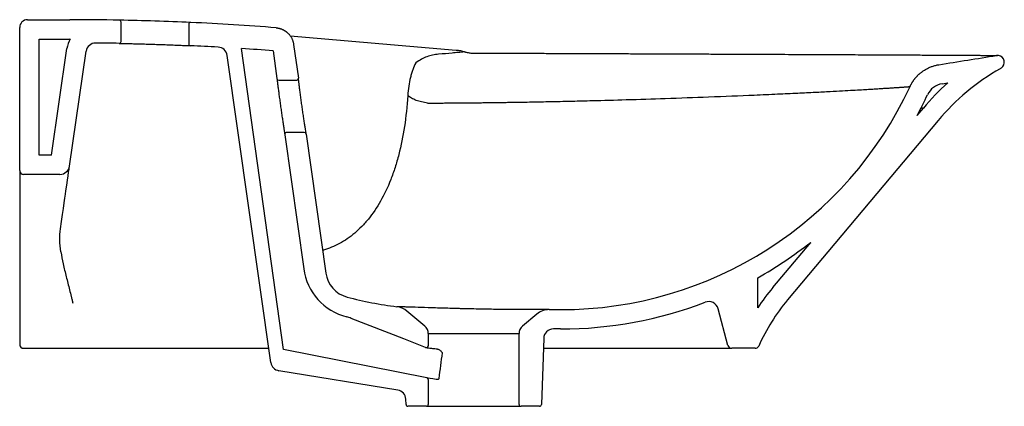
# Model space of a CAD drawing. Header units: millimetres. Extents: x 4518.538 to 4519.048, y 2439.014 to 2439.214.
import ezdxf

# ---------------------------------------------------------------- set-up
doc = ezdxf.new("R2010")
doc.units = ezdxf.units.MM
doc.layers.add('SANINDUSA', color=3, linetype='Continuous')

msp = doc.modelspace()

# ---------------------------------------------------------------- linework, layer by layer
at = {"layer": 'SANINDUSA'}
for p, q in [((4518.538444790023, 2439.135589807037), (4518.538444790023, 2439.20958980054)), ((4518.542444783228, 2439.213589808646), (4518.564373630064, 2439.213589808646)), ((4518.590944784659, 2439.202347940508), (4518.590944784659, 2439.212349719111)), ((4518.625944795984, 2439.211151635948), (4518.625944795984, 2439.201140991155)), ((4518.678529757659, 2439.205187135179), (4518.764453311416, 2439.197869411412)), ((4518.548444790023, 2439.203589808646), (4518.564373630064, 2439.203589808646)), ((4518.548444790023, 2439.143589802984), (4518.548444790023, 2439.203589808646)), ((4518.680238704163, 2439.200825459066), (4518.682689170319, 2439.183389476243)), ((4518.554959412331, 2439.143589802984), (4518.562918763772, 2439.198668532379)), ((4518.564237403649, 2439.13787469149), (4518.572815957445, 2439.197238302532)), ((4518.668456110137, 2439.036243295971), (4518.645807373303, 2439.195120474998)), ((4518.674974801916, 2439.042997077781), (4518.653286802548, 2439.198660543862)), ((4518.669600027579, 2439.197485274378), (4518.671620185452, 2439.183111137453)), ((4518.764453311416, 2439.197869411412), (4518.764499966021, 2439.197863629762)), ((4518.768387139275, 2439.197104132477), (4518.768639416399, 2439.196948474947)), ((4518.67261044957, 2439.182250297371), (4518.68169889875, 2439.182250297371)), ((4519.015853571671, 2439.180454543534), (4519.018815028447, 2439.180928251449)), ((4519.003022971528, 2439.16409969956), (4519.006210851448, 2439.167898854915)), ((4519.006210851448, 2439.167898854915), (4519.005008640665, 2439.167898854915)), ((4519.013871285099, 2439.161470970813), (4518.935934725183, 2439.068589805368)), ((4518.675695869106, 2439.154111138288), (4518.685448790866, 2439.084715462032)), ((4518.685774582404, 2439.155250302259), (4518.676686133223, 2439.155250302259)), ((4518.686764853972, 2439.154389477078), (4518.696865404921, 2439.082520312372)), ((4518.554959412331, 2439.143589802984), (4518.548444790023, 2439.143589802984)), ((4518.538444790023, 2439.135589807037), (4518.538444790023, 2439.122875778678)), ((4518.559288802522, 2439.133589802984), (4518.540444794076, 2439.133589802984)), ((4518.538444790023, 2439.122875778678), (4518.538444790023, 2439.072959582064)), ((4518.928274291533, 2439.075017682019), (4518.947884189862, 2439.098387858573)), ((4518.69562472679, 2439.094347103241), (4518.695210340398, 2439.094296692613)), ((4518.920444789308, 2439.064502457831), (4518.920444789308, 2439.080111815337)), ((4518.748158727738, 2439.055088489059), (4518.738886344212, 2439.062868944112)), ((4518.812502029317, 2439.063589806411), (4518.801793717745, 2439.063589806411)), ((4518.812502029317, 2439.063589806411), (4518.818444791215, 2439.063589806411)), ((4518.90504759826, 2439.045072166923), (4518.899958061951, 2439.064066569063)), ((4518.707699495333, 2439.059832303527), (4518.707727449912, 2439.059834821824)), ((4518.737228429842, 2439.048430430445), (4518.710019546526, 2439.059083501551)), ((4518.806074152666, 2439.061250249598), (4518.798730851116, 2439.055088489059)), ((4518.749944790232, 2439.051258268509), (4518.749944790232, 2439.04491704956)), ((4518.749944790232, 2439.051258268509), (4518.796944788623, 2439.051258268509)), ((4518.796944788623, 2439.014589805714), (4518.796944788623, 2439.051258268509)), ((4518.818444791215, 2439.053589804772), (4518.814670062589, 2439.053589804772)), ((4518.748580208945, 2439.04398587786), (4518.737228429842, 2439.048430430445)), ((4518.80967311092, 2439.048764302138), (4518.808478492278, 2439.014554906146)), ((4518.550252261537, 2439.043589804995), (4518.667408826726, 2439.043589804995)), ((4518.749138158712, 2439.02838035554), (4518.674974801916, 2439.042997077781)), ((4518.809492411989, 2439.043589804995), (4518.906979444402, 2439.043589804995)), ((4518.919144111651, 2439.043589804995), (4518.906979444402, 2439.043589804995)), ((4518.734124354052, 2439.021993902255), (4518.672602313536, 2439.032013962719)), ((4518.749944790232, 2439.02739922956), (4518.749944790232, 2439.014589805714)), ((4518.738411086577, 2439.014554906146), (4518.738317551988, 2439.017233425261)), ((4518.748944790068, 2439.013589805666), (4518.739410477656, 2439.013589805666)), ((4518.748944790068, 2439.013589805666), (4518.797944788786, 2439.013589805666)), ((4518.807479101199, 2439.013589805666), (4518.797944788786, 2439.013589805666))]:
    msp.add_line(p, q, dxfattribs=at)
at = {"layer": 'SANINDUSA', "flags": 128}
for points in [[(4518.562386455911, 2439.125066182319), (4518.56281851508, 2439.128056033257), (4518.563193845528, 2439.130653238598), (4518.563512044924, 2439.132855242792), (4518.563772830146, 2439.134659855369), (4518.563975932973, 2439.136065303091), (4518.564121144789, 2439.137070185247), (4518.564208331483, 2439.137673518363), (4518.564237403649, 2439.13787469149)], [(4518.559544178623, 2439.105397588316), (4518.560103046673, 2439.109264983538), (4518.560614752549, 2439.112805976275), (4518.561076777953, 2439.116003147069), (4518.561486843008, 2439.118840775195), (4518.561842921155, 2439.121304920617), (4518.562143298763, 2439.123383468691), (4518.562386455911, 2439.125066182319)], [(4518.753952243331, 2439.027431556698), (4518.752257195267, 2439.027765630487), (4518.750909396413, 2439.028031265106), (4518.749930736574, 2439.028224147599), (4518.749337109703, 2439.028341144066), (4518.749138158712, 2439.02838035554)]]:
    msp.add_lwpolyline(points, dxfattribs=at)
at = {"layer": 'SANINDUSA'}
for centre, radius, start, end in [((4518.542444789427, 2439.209589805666), 0.003999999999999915, 90, 180), ((4518.564373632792, 2437.850713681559), 1.362876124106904, 88.92412721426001, 90), ((4518.589944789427, 2439.212349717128), 0.0009999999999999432, 0, 88.92412721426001), ((4518.564373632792, 2437.850713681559), 1.362876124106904, 87.36662857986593, 88.92412721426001), ((4518.626944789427, 2439.211151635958), 0.001000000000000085, 87.36662857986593, 180), ((4518.564373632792, 2437.850713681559), 1.362876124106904, 85.50777631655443, 87.36662857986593), ((4518.577764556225, 2439.196523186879), 0.01500000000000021, 151.8938028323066, 171.7771861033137), ((4518.564373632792, 2437.850713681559), 1.352876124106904, 89.99323296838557, 90), ((4518.577764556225, 2439.196523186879), 0.005000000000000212, 89.42992076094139, 171.7771861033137), ((4518.564373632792, 2437.850713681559), 1.350876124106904, 88.91616789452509, 89.42992076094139), ((4518.589944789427, 2439.202347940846), 0.0009999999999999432, 268.9161678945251, 0), ((4518.626944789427, 2439.201140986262), 0.001000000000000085, 180, 267.3471352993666), ((4518.564373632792, 2437.850713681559), 1.350876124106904, 86.7422259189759, 87.34713529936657), ((4518.640857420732, 2439.194414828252), 0.005000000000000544, 8.11313580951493, 86.7422259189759), ((4518.564373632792, 2437.850713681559), 1.350876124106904, 85.53242366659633, 86.22612695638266), ((4519.044604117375, 2439.191606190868), 0.003500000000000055, 320.6136978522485, 98.97759713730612), ((4519.043444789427, 2439.192558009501), 0.004999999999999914, 299.6853185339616, 320.6136978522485), ((4519.104531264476, 2439.085398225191), 0.1183481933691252, 119.6853185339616, 140.0000000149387), ((4518.672610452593, 2439.18325030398), 0.001000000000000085, 188.0000000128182, 270), ((4518.681698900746, 2439.18325030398), 0.001000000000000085, 270, 8.000000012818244), ((4518.818444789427, 2439.262989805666), 0.1994000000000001, 270, 335.090803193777), ((4519.104531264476, 2439.085398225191), 0.1283481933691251, 131.9006779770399, 140.0000000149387), ((4519.017434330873, 2439.170580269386), 0.01000000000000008, 99.09526315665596, 155.090130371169), ((4518.818444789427, 2439.262989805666), 0.2094000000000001, 331.8192554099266, 335.090130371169), ((4518.6766861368, 2439.15425030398), 0.001000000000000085, 90, 188.0000000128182), ((4518.685774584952, 2439.15425030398), 0.001000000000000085, 8.000000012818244, 90), ((4518.559288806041, 2439.138589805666), 0.005, 270, 351.7771861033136), ((4518.540444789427, 2439.135589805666), 0.002000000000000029, 180, 270), ((4518.818444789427, 2439.262989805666), 0.2094000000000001, 299.1505453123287, 308.1807446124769), ((4518.715156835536, 2439.088890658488), 0.02999999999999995, 188.0000000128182, 255.6066127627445), ((4518.711719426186, 2439.08460791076), 0.01500000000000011, 188.0000000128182, 255.3217145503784), ((4519.014743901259, 2439.002461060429), 0.1128780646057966, 140.0000000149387, 146.6582291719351), ((4518.758444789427, 2439.262989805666), 0.1994, 255.3217145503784, 262.8712749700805), ((4518.818444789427, 2439.262989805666), 0.2094, 270, 290.9569398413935), ((4518.895128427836, 2439.062772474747), 0.005000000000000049, 14.99999999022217, 110.9569398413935), ((4519.014743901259, 2439.002461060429), 0.1028780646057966, 140.0000000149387, 155.7180316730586), ((4518.732458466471, 2439.055208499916), 0.01000000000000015, 49.99999999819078, 82.87127497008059), ((4518.812502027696, 2439.053589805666), 0.01, 90, 130.0000000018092), ((4518.744944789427, 2439.051258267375), 0.005000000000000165, 0, 49.99999999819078), ((4518.801944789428, 2439.051258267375), 0.005000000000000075, 130.0000000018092, 180), ((4518.814670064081, 2439.048589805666), 0.00500000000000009, 90, 177.9999999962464), ((4518.540444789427, 2439.045589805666), 0.002000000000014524, 180, 270), ((4518.748944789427, 2439.044917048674), 0.001000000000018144, 248.618207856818, 0), ((4518.906979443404, 2439.045589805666), 0.002000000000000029, 194.9999999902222, 270), ((4518.919144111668, 2439.045589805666), 0.002000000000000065, 270, 335.7180316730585), ((4518.673406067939, 2439.036948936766), 0.00499999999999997, 188.1131358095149, 260.7494930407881), ((4518.748944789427, 2439.027399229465), 0.000999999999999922, 0, 78.85057469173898), ((4518.733320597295, 2439.017058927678), 0.005000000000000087, 2.000000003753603, 80.7494930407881), ((4518.739410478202, 2439.014589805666), 0.0009999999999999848, 182.0000000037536, 270), ((4518.748944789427, 2439.014589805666), 0.000999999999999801, 270, 0), ((4518.797944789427, 2439.014589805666), 0.0009999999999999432, 180, 270), ((4518.807479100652, 2439.014589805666), 0.0009999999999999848, 270, 357.9999999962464)]:
    msp.add_arc(centre, radius, start, end, dxfattribs=at)
for points, knots in [([(4518.67111925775, 2439.209403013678), (4518.671235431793, 2439.209392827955), (4518.671466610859, 2439.209372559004), (4518.6718103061, 2439.20932840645), (4518.672149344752, 2439.20927433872), (4518.672483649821, 2439.209209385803), (4518.672813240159, 2439.209133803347), (4518.673138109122, 2439.209047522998), (4518.673458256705, 2439.208950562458), (4518.673773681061, 2439.208842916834), (4518.674084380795, 2439.208724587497), (4518.674390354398, 2439.208595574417), (4518.674691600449, 2439.208455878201), (4518.674988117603, 2439.208305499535), (4518.675279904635, 2439.208144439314), (4518.675566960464, 2439.20797269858), (4518.675849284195, 2439.207790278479), (4518.676126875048, 2439.207597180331), (4518.676399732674, 2439.207393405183), (4518.676667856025, 2439.20717895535), (4518.676931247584, 2439.20695382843), (4518.677258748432, 2439.206655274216), (4518.677638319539, 2439.206277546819), (4518.678053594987, 2439.205812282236), (4518.678434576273, 2439.205329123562), (4518.678781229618, 2439.204828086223), (4518.679093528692, 2439.204309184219), (4518.679371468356, 2439.203772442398), (4518.679614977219, 2439.203217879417), (4518.679824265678, 2439.202645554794), (4518.679998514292, 2439.20205538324), (4518.680140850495, 2439.201447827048), (4518.680205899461, 2439.20103409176), (4518.680238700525, 2439.200825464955)], [0, 0, 0, 0, 0.02583953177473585, 0.05141904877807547, 0.07676520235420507, 0.1019053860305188, 0.1268676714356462, 0.1516807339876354, 0.176373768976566, 0.2009763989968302, 0.225518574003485, 0.2500304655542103, 0.2745423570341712, 0.2990845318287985, 0.3236871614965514, 0.3483801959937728, 0.3731932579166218, 0.3981555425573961, 0.4232957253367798, 0.448641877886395, 0.4742213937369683, 0.5000609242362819, 0.5468282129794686, 0.5928096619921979, 0.6381708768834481, 0.683084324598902, 0.7277276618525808, 0.7722817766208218, 0.8169286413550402, 0.8618491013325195, 0.9072207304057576, 0.9532158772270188, 1, 1, 1, 1]), ([(4518.589925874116, 2439.201348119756), (4518.589925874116, 2439.201348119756), (4518.589956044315, 2439.201347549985), (4518.590076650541, 2439.201345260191), (4518.590166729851, 2439.201343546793), (4518.590522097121, 2439.201336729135), (4518.590872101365, 2439.201329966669), (4518.59156871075, 2439.201316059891), (4518.591831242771, 2439.201310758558), (4518.592404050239, 2439.201298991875), (4518.592714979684, 2439.201292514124), (4518.593719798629, 2439.201271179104), (4518.594486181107, 2439.201254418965), (4518.596213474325, 2439.201214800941), (4518.597147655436, 2439.20119254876), (4518.598650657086, 2439.201154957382), (4518.599168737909, 2439.201141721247), (4518.600239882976, 2439.201113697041), (4518.600794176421, 2439.201098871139), (4518.602473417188, 2439.201052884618), (4518.603625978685, 2439.201019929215), (4518.605404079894, 2439.200966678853), (4518.606007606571, 2439.200948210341), (4518.607219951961, 2439.200910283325), (4518.607824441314, 2439.200890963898), (4518.609633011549, 2439.2008319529), (4518.610832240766, 2439.200791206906), (4518.612621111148, 2439.200728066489), (4518.61321434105, 2439.200706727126), (4518.614371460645, 2439.200664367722), (4518.615505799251, 2439.200622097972), (4518.616595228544, 2439.200580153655), (4518.617661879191, 2439.200538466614), (4518.618186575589, 2439.200517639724), (4518.619702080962, 2439.200456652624), (4518.620632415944, 2439.20041808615), (4518.621910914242, 2439.200363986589), (4518.622317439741, 2439.200346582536), (4518.62308997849, 2439.200313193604), (4518.623452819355, 2439.200297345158), (4518.624458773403, 2439.200253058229), (4518.625026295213, 2439.200227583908), (4518.625721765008, 2439.200196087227), (4518.625928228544, 2439.200186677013), (4518.626280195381, 2439.200170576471), (4518.626426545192, 2439.200163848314), (4518.626778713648, 2439.200147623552), (4518.626898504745, 2439.200142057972), (4518.626898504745, 2439.200142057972)], [0, 0, 0, 0, 0.03125000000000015, 0.03125000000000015, 0.06250000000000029, 0.06250000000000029, 0.1250000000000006, 0.1250000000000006, 0.1562500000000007, 0.1562500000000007, 0.1875000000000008, 0.1875000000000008, 0.2500000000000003, 0.2500000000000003, 0.3124999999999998, 0.3124999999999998, 0.3437499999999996, 0.3437499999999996, 0.3749999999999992, 0.3749999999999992, 0.4375, 0.4375, 0.4687500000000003, 0.4687500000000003, 0.5000000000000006, 0.5000000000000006, 0.5624999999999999, 0.5624999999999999, 0.5937499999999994, 0.5937499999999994, 0.624999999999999, 0.6562499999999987, 0.6562499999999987, 0.6874999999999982, 0.6874999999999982, 0.7499999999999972, 0.7499999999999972, 0.7812499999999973, 0.7812499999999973, 0.8124999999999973, 0.8124999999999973, 0.8749999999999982, 0.8749999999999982, 0.9062499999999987, 0.9062499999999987, 0.9374999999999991, 0.9374999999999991, 1, 1, 1, 1]), ([(4518.755281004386, 2439.195714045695), (4518.754202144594, 2439.195627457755), (4518.753171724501, 2439.195482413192), (4518.75117924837, 2439.195053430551), (4518.750215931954, 2439.194768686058), (4518.748316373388, 2439.194047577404), (4518.747378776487, 2439.193610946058), (4518.745463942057, 2439.192585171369), (4518.744486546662, 2439.191995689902), (4518.743454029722, 2439.191339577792)], [0, 0, 0, 0, 0.25, 0.25, 0.5, 0.5, 0.75, 0.75, 1, 1, 1, 1]), ([(4518.768639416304, 2439.196948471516), (4518.767661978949, 2439.196834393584), (4518.766618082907, 2439.196725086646), (4518.764469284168, 2439.196511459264), (4518.763362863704, 2439.196407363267), (4518.759984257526, 2439.196100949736), (4518.757653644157, 2439.195904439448), (4518.755281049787, 2439.195713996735)], [0, 0, 0, 0, 0.2500000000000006, 0.2500000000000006, 0.5000000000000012, 0.5000000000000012, 1, 1, 1, 1]), ([(4518.764453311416, 2439.197869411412), (4518.764788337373, 2439.197835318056), (4518.765864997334, 2439.197725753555), (4518.767181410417, 2439.197462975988), (4518.768144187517, 2439.19717644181), (4518.768387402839, 2439.197104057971)], [0, 0, 0, 0, 0.252404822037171, 0.8111436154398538, 1, 1, 1, 1]), ([(4518.768389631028, 2439.197112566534), (4518.76858516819, 2439.197046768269), (4518.768969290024, 2439.196917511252), (4518.769365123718, 2439.19684702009), (4518.769559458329, 2439.196812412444)], [0, 0, 0, 0, 0.5090498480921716, 1, 1, 1, 1]), ([(4518.769559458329, 2439.196812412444), (4518.770205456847, 2439.196655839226), (4518.771445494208, 2439.196392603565), (4518.773138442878, 2439.19621881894), (4518.774177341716, 2439.196256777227), (4518.774557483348, 2439.196240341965)], [0, 0, 0, 0, 0.408422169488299, 0.7847080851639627, 1, 1, 1, 1]), ([(4518.774557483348, 2439.196240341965), (4518.774985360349, 2439.196246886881), (4518.776366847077, 2439.19628368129), (4518.778383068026, 2439.19630482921), (4518.779958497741, 2439.196299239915), (4518.780557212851, 2439.196301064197)], [0, 0, 0, 0, 0.2171130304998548, 0.7024198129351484, 1, 1, 1, 1]), ([(4518.780557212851, 2439.196301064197), (4518.782238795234, 2439.196294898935), (4518.787031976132, 2439.19627732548), (4518.794902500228, 2439.196248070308), (4518.804142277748, 2439.196213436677), (4518.813302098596, 2439.196178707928), (4518.822391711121, 2439.196143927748), (4518.831410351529, 2439.196109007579), (4518.838756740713, 2439.196080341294), (4518.843064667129, 2439.1960633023), (4518.84441743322, 2439.196057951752)], [0, 0, 0, 0, 0.07798761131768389, 0.2222958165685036, 0.3656083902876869, 0.508273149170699, 0.6505424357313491, 0.7926682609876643, 0.9348941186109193, 1, 1, 1, 1]), ([(4518.84441743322, 2439.196057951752), (4518.847077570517, 2439.196047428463), (4518.852727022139, 2439.196025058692), (4518.861249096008, 2439.195990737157), (4518.869980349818, 2439.19595511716), (4518.878559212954, 2439.195919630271), (4518.886979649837, 2439.195884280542), (4518.895257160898, 2439.195849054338), (4518.903406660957, 2439.195813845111), (4518.911426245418, 2439.1957787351), (4518.91929962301, 2439.195743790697), (4518.927014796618, 2439.195709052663), (4518.934559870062, 2439.195674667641), (4518.941922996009, 2439.195640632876), (4518.949092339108, 2439.195607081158), (4518.9560563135, 2439.195574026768), (4518.962803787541, 2439.195541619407), (4518.969324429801, 2439.195509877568), (4518.97560839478, 2439.195478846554), (4518.981644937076, 2439.195448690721), (4518.987430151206, 2439.195419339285), (4518.992972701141, 2439.195390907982), (4518.998263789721, 2439.195363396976), (4519.00329530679, 2439.195336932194), (4519.008057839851, 2439.19531161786), (4519.012553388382, 2439.195287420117), (4519.016782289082, 2439.195264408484), (4519.020730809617, 2439.195242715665), (4519.024385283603, 2439.195222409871), (4519.027743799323, 2439.19520360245), (4519.030811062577, 2439.195186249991), (4519.033583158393, 2439.195170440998), (4519.036052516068, 2439.195156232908), (4519.038213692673, 2439.195143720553), (4519.040061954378, 2439.195132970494), (4519.041596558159, 2439.195123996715), (4519.042824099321, 2439.195116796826), (4519.043745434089, 2439.195111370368), (4519.044351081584, 2439.195107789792), (4519.044597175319, 2439.195106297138), (4519.044616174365, 2439.195106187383), (4519.044621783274, 2439.195106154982)], [0, 0, 0, 0, 0.02336907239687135, 0.04960631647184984, 0.0757956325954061, 0.1018653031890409, 0.1277615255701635, 0.1536258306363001, 0.1795909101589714, 0.2056089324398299, 0.2316726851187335, 0.2577740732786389, 0.283904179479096, 0.3100535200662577, 0.3362122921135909, 0.3623671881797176, 0.3885081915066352, 0.4146256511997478, 0.4407104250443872, 0.4667541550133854, 0.4927297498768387, 0.5187123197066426, 0.5447808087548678, 0.5708028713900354, 0.5968243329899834, 0.6228809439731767, 0.6490130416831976, 0.6752466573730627, 0.7013262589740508, 0.7273951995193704, 0.7535244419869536, 0.7796844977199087, 0.8058409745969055, 0.8319563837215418, 0.8580247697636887, 0.8840454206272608, 0.910157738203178, 0.9364070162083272, 0.9627156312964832, 0.9889928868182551, 1, 1, 1, 1]), ([(4518.743454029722, 2439.191339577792), (4518.74289904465, 2439.19021222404), (4518.742389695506, 2439.189012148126), (4518.741698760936, 2439.187095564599), (4518.741480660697, 2439.186437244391), (4518.741070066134, 2439.185079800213), (4518.740877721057, 2439.1843807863), (4518.740345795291, 2439.182239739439), (4518.740049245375, 2439.180747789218), (4518.73957921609, 2439.177627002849), (4518.739405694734, 2439.175998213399), (4518.739299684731, 2439.174294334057)], [0, 0, 0, 0, 0.2500000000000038, 0.2500000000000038, 0.3750000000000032, 0.3750000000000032, 0.5000000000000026, 0.5000000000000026, 0.7500000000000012, 0.7500000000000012, 1, 1, 1, 1]), ([(4518.999295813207, 2439.179006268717), (4518.999363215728, 2439.179148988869), (4518.999497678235, 2439.179433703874), (4518.999710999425, 2439.179853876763), (4518.999932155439, 2439.180267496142), (4519.000162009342, 2439.180674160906), (4519.000400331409, 2439.181073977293), (4519.000647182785, 2439.181466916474), (4519.000902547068, 2439.181852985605), (4519.001166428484, 2439.182232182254), (4519.001438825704, 2439.182604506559), (4519.001719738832, 2439.18296995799), (4519.002009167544, 2439.18332853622), (4519.002307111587, 2439.183680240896), (4519.002613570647, 2439.184025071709), (4519.002928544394, 2439.184363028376), (4519.003252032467, 2439.184694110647), (4519.003584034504, 2439.185018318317), (4519.00392455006, 2439.185335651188), (4519.004273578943, 2439.18564610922), (4519.004631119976, 2439.185949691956), (4519.004997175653, 2439.186246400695), (4519.005483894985, 2439.186623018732), (4519.006096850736, 2439.187066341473), (4519.006843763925, 2439.187558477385), (4519.007606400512, 2439.188013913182), (4519.00838474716, 2439.188432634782), (4519.009178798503, 2439.188814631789), (4519.009988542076, 2439.189159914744), (4519.010813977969, 2439.189468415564), (4519.011655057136, 2439.189740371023), (4519.012511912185, 2439.189974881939), (4519.013383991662, 2439.190175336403), (4519.013973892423, 2439.190277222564), (4519.014270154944, 2439.190328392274)], [0, 0, 0, 0, 0.02422545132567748, 0.04832778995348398, 0.07231943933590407, 0.09621299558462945, 0.1200212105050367, 0.1437569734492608, 0.1674332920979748, 0.1910632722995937, 0.2146600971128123, 0.2382370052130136, 0.2618072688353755, 0.2853841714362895, 0.3089809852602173, 0.3326109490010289, 0.3562872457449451, 0.3800229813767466, 0.4038311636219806, 0.4277246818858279, 0.4517162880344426, 0.4758185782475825, 0.5000439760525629, 0.5461709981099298, 0.5918918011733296, 0.6372944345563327, 0.6824688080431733, 0.7275061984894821, 0.7724987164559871, 0.8175387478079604, 0.8627183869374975, 0.9081288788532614, 0.953860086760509, 1, 1, 1, 1]), ([(4518.671620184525, 2439.183111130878), (4518.671620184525, 2439.183111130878), (4518.671631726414, 2439.183013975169), (4518.671676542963, 2439.182638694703), (4518.671709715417, 2439.18236142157), (4518.671776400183, 2439.181808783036), (4518.671801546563, 2439.181601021), (4518.671856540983, 2439.181148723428), (4518.671886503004, 2439.18090323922), (4518.671951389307, 2439.180374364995), (4518.671986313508, 2439.180090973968), (4518.672061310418, 2439.179485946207), (4518.672101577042, 2439.17916276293), (4518.672229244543, 2439.178144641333), (4518.672322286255, 2439.177410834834), (4518.672474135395, 2439.176230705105), (4518.672526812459, 2439.175823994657), (4518.672636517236, 2439.174983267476), (4518.672693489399, 2439.174549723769), (4518.672867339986, 2439.173236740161), (4518.672988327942, 2439.172335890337), (4518.673177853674, 2439.170946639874), (4518.673242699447, 2439.170474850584), (4518.673373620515, 2439.169529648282), (4518.673439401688, 2439.169058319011), (4518.673637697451, 2439.167648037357), (4518.673771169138, 2439.166712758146), (4518.673973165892, 2439.165317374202), (4518.674040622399, 2439.164854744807), (4518.674173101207, 2439.163952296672), (4518.67430388, 2439.163067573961), (4518.674431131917, 2439.162217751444), (4518.67455648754, 2439.161385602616), (4518.674618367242, 2439.160977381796), (4518.674799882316, 2439.159786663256), (4518.67491265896, 2439.159055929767), (4518.675068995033, 2439.158051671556), (4518.675118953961, 2439.157732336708), (4518.675214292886, 2439.157125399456), (4518.675259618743, 2439.156838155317), (4518.675385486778, 2439.156043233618), (4518.675457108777, 2439.155594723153), (4518.675545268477, 2439.155044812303), (4518.675571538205, 2439.154881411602), (4518.675616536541, 2439.154601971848), (4518.675635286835, 2439.154485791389), (4518.675680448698, 2439.154206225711), (4518.675695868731, 2439.154111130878), (4518.675695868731, 2439.154111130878)], [0, 0, 0, 0, 0.06250000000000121, 0.06250000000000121, 0.1250000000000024, 0.1250000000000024, 0.1562500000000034, 0.1562500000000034, 0.1875000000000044, 0.1875000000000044, 0.2187500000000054, 0.2187500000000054, 0.2500000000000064, 0.2500000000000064, 0.312500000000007, 0.312500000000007, 0.3437500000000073, 0.3437500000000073, 0.3750000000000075, 0.3750000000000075, 0.4375000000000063, 0.4375000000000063, 0.4687500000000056, 0.4687500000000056, 0.5000000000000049, 0.5000000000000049, 0.5625000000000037, 0.5625000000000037, 0.593750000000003, 0.593750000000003, 0.6250000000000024, 0.6562500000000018, 0.6562500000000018, 0.6875000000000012, 0.6875000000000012, 0.75, 0.75, 0.7812499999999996, 0.7812499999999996, 0.812499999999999, 0.812499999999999, 0.8749999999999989, 0.8749999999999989, 0.9062499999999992, 0.9062499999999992, 0.9374999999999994, 0.9374999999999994, 1, 1, 1, 1]), ([(4518.686764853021, 2439.15438947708), (4518.686764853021, 2439.15438947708), (4518.686749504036, 2439.154484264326), (4518.686704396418, 2439.1547638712), (4518.686685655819, 2439.154880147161), (4518.686640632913, 2439.15516010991), (4518.686614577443, 2439.15532239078), (4518.686526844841, 2439.155870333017), (4518.686455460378, 2439.15631789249), (4518.686329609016, 2439.157113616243), (4518.68628430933, 2439.15740101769), (4518.686189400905, 2439.158005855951), (4518.68613961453, 2439.158324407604), (4518.686035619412, 2439.158993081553), (4518.685981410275, 2439.159343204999), (4518.685868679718, 2439.160075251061), (4518.685809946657, 2439.160458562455), (4518.685628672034, 2439.161648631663), (4518.685503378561, 2439.162480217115), (4518.685309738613, 2439.16378258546), (4518.68524423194, 2439.16422594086), (4518.685111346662, 2439.165131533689), (4518.685043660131, 2439.165595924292), (4518.684842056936, 2439.16698900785), (4518.68470853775, 2439.167924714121), (4518.684443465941, 2439.169809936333), (4518.684310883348, 2439.170767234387), (4518.684058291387, 2439.172618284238), (4518.683937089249, 2439.173520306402), (4518.683762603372, 2439.174837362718), (4518.683705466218, 2439.175271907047), (4518.683595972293, 2439.176110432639), (4518.683543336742, 2439.176516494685), (4518.683391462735, 2439.177695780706), (4518.683298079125, 2439.178431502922), (4518.683127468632, 2439.179790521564), (4518.68305282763, 2439.180393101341), (4518.682955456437, 2439.181185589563), (4518.6829254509, 2439.181431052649), (4518.682870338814, 2439.181883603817), (4518.682845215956, 2439.182090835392), (4518.682778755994, 2439.182640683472), (4518.68274557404, 2439.182917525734), (4518.682711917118, 2439.183198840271), (4518.68270339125, 2439.183270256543), (4518.682692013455, 2439.183365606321), (4518.682689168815, 2439.183389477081), (4518.682689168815, 2439.183389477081)], [0, 0, 0, 0, 0.06250000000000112, 0.06250000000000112, 0.09375000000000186, 0.09375000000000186, 0.1250000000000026, 0.1250000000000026, 0.1875000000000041, 0.1875000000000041, 0.2187500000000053, 0.2187500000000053, 0.2500000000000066, 0.2500000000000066, 0.2812500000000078, 0.2812500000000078, 0.312500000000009, 0.312500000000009, 0.3750000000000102, 0.3750000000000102, 0.4062500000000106, 0.4062500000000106, 0.437500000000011, 0.437500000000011, 0.5000000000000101, 0.5000000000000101, 0.5625000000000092, 0.5625000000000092, 0.6250000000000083, 0.6250000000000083, 0.6562500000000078, 0.6562500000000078, 0.6875000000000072, 0.6875000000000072, 0.7500000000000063, 0.7500000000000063, 0.8125000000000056, 0.8125000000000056, 0.8437500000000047, 0.8437500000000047, 0.8750000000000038, 0.8750000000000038, 0.9375000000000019, 0.9375000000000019, 0.968750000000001, 0.968750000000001, 1, 1, 1, 1]), ([(4518.749597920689, 2439.170453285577), (4518.750049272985, 2439.170455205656), (4518.750950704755, 2439.170459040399), (4518.752303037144, 2439.170465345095), (4518.753652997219, 2439.170472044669), (4518.755000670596, 2439.170479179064), (4518.75634594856, 2439.170486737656), (4518.757688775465, 2439.170494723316), (4518.759029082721, 2439.170503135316), (4518.760366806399, 2439.170511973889), (4518.761701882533, 2439.170521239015), (4518.763034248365, 2439.170530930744), (4518.76436384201, 2439.170541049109), (4518.765690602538, 2439.170551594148), (4518.767014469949, 2439.170562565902), (4518.768335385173, 2439.170573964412), (4518.769653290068, 2439.17058578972), (4518.770968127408, 2439.170598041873), (4518.772279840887, 2439.170610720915), (4518.773588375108, 2439.170623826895), (4518.774893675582, 2439.170637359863), (4518.776195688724, 2439.170651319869), (4518.777494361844, 2439.170665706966), (4518.778789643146, 2439.170680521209), (4518.78008148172, 2439.170695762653), (4518.781369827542, 2439.170711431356), (4518.782654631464, 2439.170727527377), (4518.783935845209, 2439.170744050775), (4518.785213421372, 2439.170761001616), (4518.786487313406, 2439.170778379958), (4518.787757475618, 2439.170796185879), (4518.789023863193, 2439.170814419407), (4518.790286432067, 2439.170833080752), (4518.791545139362, 2439.170852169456), (4518.792799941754, 2439.170871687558), (4518.794050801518, 2439.170891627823), (4518.798037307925, 2439.170956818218), (4518.804865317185, 2439.171078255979), (4518.814614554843, 2439.171273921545), (4518.824632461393, 2439.171497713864), (4518.837312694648, 2439.171807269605), (4518.85351751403, 2439.172260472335), (4518.873834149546, 2439.172907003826), (4518.896301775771, 2439.173705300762), (4518.915532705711, 2439.174481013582), (4518.930567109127, 2439.175145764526), (4518.94103859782, 2439.175630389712), (4518.950060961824, 2439.176071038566), (4518.957754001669, 2439.17646676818), (4518.964242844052, 2439.176817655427), (4518.969653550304, 2439.177123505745), (4518.97410869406, 2439.177384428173), (4518.977203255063, 2439.177568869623), (4518.979309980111, 2439.177694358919), (4518.980706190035, 2439.177778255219), (4518.982047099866, 2439.177859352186), (4518.983333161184, 2439.177937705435), (4518.984564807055, 2439.178013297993), (4518.985742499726, 2439.178086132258), (4518.986866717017, 2439.17815620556), (4518.987937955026, 2439.178223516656), (4518.988956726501, 2439.178288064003), (4518.989923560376, 2439.178349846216), (4518.990839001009, 2439.178408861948), (4518.991703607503, 2439.178465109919), (4518.992517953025, 2439.178518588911), (4518.993282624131, 2439.178569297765), (4518.993998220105, 2439.178617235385), (4518.994665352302, 2439.178662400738), (4518.995284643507, 2439.178704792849), (4518.995856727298, 2439.178744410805), (4518.996382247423, 2439.178781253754), (4518.996861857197, 2439.178815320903), (4518.997296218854, 2439.17884661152), (4518.997686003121, 2439.178875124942), (4518.998031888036, 2439.178900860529), (4518.998334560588, 2439.178923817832), (4518.998594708, 2439.178943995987), (4518.998813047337, 2439.17896139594), (4518.998990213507, 2439.17897601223), (4518.999127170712, 2439.178987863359), (4518.999223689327, 2439.178996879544), (4518.999283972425, 2439.179003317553), (4518.999291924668, 2439.179005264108), (4518.999295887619, 2439.179006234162)], [0, 0, 0, 0, 0.003751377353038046, 0.007492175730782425, 0.01122239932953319, 0.01494205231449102, 0.01865113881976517, 0.02234966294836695, 0.02603762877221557, 0.02971504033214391, 0.03338190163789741, 0.03703821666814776, 0.04068398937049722, 0.0443192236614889, 0.04794392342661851, 0.05155809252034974, 0.05516173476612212, 0.05875485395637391, 0.06233745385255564, 0.06590953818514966, 0.0694711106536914, 0.07302217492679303, 0.07656273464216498, 0.08009279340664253, 0.08361235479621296, 0.08712142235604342, 0.09061999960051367, 0.09410809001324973, 0.09758569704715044, 0.1010528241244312, 0.1045094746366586, 0.1079556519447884, 0.1113913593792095, 0.1148166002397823, 0.1182313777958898, 0.1216356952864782, 0.1250295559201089, 0.1507842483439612, 0.1774195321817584, 0.2049382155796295, 0.2333432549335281, 0.2827701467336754, 0.34151782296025, 0.4096330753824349, 0.4871712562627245, 0.5297540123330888, 0.5693256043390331, 0.6058744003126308, 0.6393898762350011, 0.669862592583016, 0.6972841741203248, 0.7216472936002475, 0.7429456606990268, 0.7519753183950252, 0.7609564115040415, 0.7698888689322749, 0.7787726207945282, 0.7876075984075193, 0.7963937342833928, 0.8051309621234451, 0.8138192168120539, 0.8224584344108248, 0.8310485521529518, 0.8395895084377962, 0.848081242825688, 0.856523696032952, 0.8649168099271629, 0.8732605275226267, 0.8815547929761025, 0.8897995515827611, 0.8979947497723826, 0.9061403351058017, 0.9142362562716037, 0.9222824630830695, 0.9302789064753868, 0.9382255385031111, 0.9461223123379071, 0.9539691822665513, 0.9617661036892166, 0.9695130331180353, 0.9772099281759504, 0.9848567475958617, 0.9924534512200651, 1, 1, 1, 1]), ([(4518.739300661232, 2439.174293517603), (4518.738954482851, 2439.168731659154), (4518.738389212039, 2439.16342165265), (4518.736842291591, 2439.153280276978), (4518.735860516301, 2439.148449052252), (4518.734076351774, 2439.141560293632), (4518.733429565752, 2439.139323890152), (4518.732380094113, 2439.136060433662), (4518.732017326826, 2439.134988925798), (4518.731270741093, 2439.132891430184), (4518.730886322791, 2439.131863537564), (4518.728909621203, 2439.126826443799), (4518.727154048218, 2439.123123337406), (4518.72331109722, 2439.116339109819), (4518.721223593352, 2439.113258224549), (4518.718409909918, 2439.109790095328), (4518.717836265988, 2439.109114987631), (4518.716675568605, 2439.10781081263), (4518.716087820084, 2439.107180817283), (4518.714302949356, 2439.105355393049), (4518.713084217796, 2439.104224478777), (4518.709345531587, 2439.101078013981), (4518.706743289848, 2439.099308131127), (4518.701334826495, 2439.096377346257), (4518.698528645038, 2439.09521632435), (4518.695624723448, 2439.094347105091)], [0, 0, 0, 0, 0.124999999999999, 0.124999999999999, 0.249999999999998, 0.249999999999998, 0.3124999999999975, 0.3124999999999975, 0.3437499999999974, 0.3437499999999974, 0.3749999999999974, 0.3749999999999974, 0.4999999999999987, 0.4999999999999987, 0.6249999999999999, 0.6249999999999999, 0.65625, 0.65625, 0.6875, 0.6875, 0.75, 0.75, 0.875, 0.875, 1, 1, 1, 1]), ([(4518.749597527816, 2439.170452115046), (4518.748543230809, 2439.170588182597), (4518.747508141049, 2439.170777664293), (4518.745523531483, 2439.171254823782), (4518.744574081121, 2439.171542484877), (4518.742804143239, 2439.172202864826), (4518.74198371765, 2439.172575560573), (4518.740509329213, 2439.173388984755), (4518.739855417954, 2439.173829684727), (4518.739299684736, 2439.174294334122)], [0, 0, 0, 0, 0.25, 0.25, 0.5, 0.5, 0.75, 0.75, 1, 1, 1, 1]), ([(4518.559758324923, 2439.093556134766), (4518.559445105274, 2439.095614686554), (4518.559267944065, 2439.097632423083), (4518.559181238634, 2439.10158125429), (4518.559271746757, 2439.103512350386), (4518.559544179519, 2439.105397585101)], [0, 0, 0, 0, 0.5, 0.5, 1, 1, 1, 1]), ([(4518.559758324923, 2439.093556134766), (4518.560074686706, 2439.091476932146), (4518.560488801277, 2439.089363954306), (4518.561196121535, 2439.086135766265), (4518.561446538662, 2439.085049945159), (4518.561969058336, 2439.082857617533), (4518.562241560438, 2439.081749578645), (4518.563078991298, 2439.078403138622), (4518.563660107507, 2439.076155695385), (4518.564530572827, 2439.072752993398), (4518.564820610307, 2439.071613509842), (4518.56525150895, 2439.069895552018), (4518.56539445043, 2439.069321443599), (4518.565607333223, 2439.068457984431), (4518.565678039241, 2439.068169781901), (4518.56581885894, 2439.067592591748), (4518.565889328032, 2439.067302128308), (4518.565958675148, 2439.067014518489)], [0, 0, 0, 0, 0.2500000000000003, 0.2500000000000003, 0.3750000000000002, 0.3750000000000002, 0.5000000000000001, 0.5000000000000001, 0.7499999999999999, 0.7499999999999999, 0.8749999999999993, 0.8749999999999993, 0.9374999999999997, 0.9374999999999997, 0.9687499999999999, 0.9687499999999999, 1, 1, 1, 1]), ([(4518.538444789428, 2439.07295958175), (4518.538444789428, 2439.068554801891), (4518.538444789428, 2439.064055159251), (4518.538444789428, 2439.057201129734), (4518.538444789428, 2439.054899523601), (4518.538444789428, 2439.050267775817), (4518.538444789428, 2439.047937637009), (4518.538444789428, 2439.045589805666)], [0, 0, 0, 0, 0.4999999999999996, 0.4999999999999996, 0.7499999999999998, 0.7499999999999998, 1, 1, 1, 1]), ([(4518.7848236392, 2439.063725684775), (4518.783366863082, 2439.063747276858), (4518.781885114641, 2439.063771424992), (4518.779624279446, 2439.063811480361), (4518.778863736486, 2439.06382548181), (4518.77733180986, 2439.063854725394), (4518.77656676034, 2439.06386984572), (4518.772745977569, 2439.06394779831), (4518.76970346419, 2439.064017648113), (4518.765918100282, 2439.064112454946), (4518.765159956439, 2439.064131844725), (4518.763654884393, 2439.064171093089), (4518.762910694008, 2439.064190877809), (4518.760702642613, 2439.064250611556), (4518.759263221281, 2439.064290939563), (4518.75644887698, 2439.064372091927), (4518.75507394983, 2439.064412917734), (4518.753061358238, 2439.06447414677), (4518.75239666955, 2439.064494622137), (4518.751097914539, 2439.064535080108), (4518.750463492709, 2439.064555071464), (4518.747364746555, 2439.064653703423), (4518.745117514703, 2439.064728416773), (4518.742605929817, 2439.064814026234), (4518.742118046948, 2439.064830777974), (4518.741185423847, 2439.064862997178), (4518.740739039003, 2439.064878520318), (4518.739458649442, 2439.064923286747), (4518.738683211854, 2439.064950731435), (4518.737288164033, 2439.065000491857), (4518.736668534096, 2439.065022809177), (4518.735860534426, 2439.065052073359), (4518.735613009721, 2439.065061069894), (4518.735164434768, 2439.065077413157), (4518.734962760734, 2439.065084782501), (4518.734065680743, 2439.065117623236), (4518.733699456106, 2439.065131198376), (4518.733699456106, 2439.065131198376)], [0, 0, 0, 0, 0.06250000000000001, 0.06250000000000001, 0.09375000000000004, 0.09375000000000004, 0.125, 0.125, 0.25, 0.25, 0.28125, 0.28125, 0.3125, 0.3125, 0.375, 0.375, 0.4375000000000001, 0.4375000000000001, 0.4687500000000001, 0.4687500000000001, 0.5000000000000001, 0.5000000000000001, 0.6250000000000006, 0.6250000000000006, 0.6562500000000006, 0.6562500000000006, 0.6875000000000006, 0.6875000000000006, 0.7500000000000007, 0.7500000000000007, 0.8125000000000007, 0.8125000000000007, 0.8437500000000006, 0.8437500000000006, 0.8750000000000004, 0.8750000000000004, 1, 1, 1, 1]), ([(4518.801793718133, 2439.063589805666), (4518.800613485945, 2439.063589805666), (4518.799369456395, 2439.063592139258), (4518.796759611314, 2439.063602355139), (4518.795393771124, 2439.063610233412), (4518.793253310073, 2439.063626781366), (4518.792524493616, 2439.063633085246), (4518.79103557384, 2439.063647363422), (4518.790274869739, 2439.063655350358), (4518.787977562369, 2439.063681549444), (4518.78641549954, 2439.063702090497), (4518.7848236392, 2439.063725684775)], [0, 0, 0, 0, 0.2500000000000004, 0.2500000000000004, 0.5000000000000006, 0.5000000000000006, 0.6250000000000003, 0.6250000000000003, 0.7500000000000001, 0.7500000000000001, 1, 1, 1, 1]), ([(4518.540444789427, 2439.043589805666), (4518.542093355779, 2439.043589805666), (4518.543734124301, 2439.043589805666), (4518.547003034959, 2439.043589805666), (4518.548631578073, 2439.043589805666), (4518.550252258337, 2439.043589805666)], [0, 0, 0, 0, 0.5, 0.5, 1, 1, 1, 1]), ([(4518.749011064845, 2439.043934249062), (4518.74929201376, 2439.043900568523), (4518.749879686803, 2439.04383011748), (4518.751576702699, 2439.043630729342), (4518.753269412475, 2439.043431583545), (4518.75436136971, 2439.043299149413), (4518.754568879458, 2439.043273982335)], [0, 0, 0, 0, 0.2907278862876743, 0.6081281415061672, 0.9255307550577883, 1, 1, 1, 1]), ([(4518.754568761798, 2439.043273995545), (4518.754695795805, 2439.043244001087), (4518.754823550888, 2439.043201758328), (4518.755074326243, 2439.043103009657), (4518.75519855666, 2439.04304601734), (4518.755568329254, 2439.042856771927), (4518.755807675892, 2439.042708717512), (4518.756269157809, 2439.042372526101), (4518.756490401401, 2439.042186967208), (4518.75678885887, 2439.041862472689), (4518.756881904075, 2439.04174742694), (4518.756998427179, 2439.041556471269), (4518.757033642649, 2439.041488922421), (4518.757087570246, 2439.041348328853), (4518.75710699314, 2439.041272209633), (4518.75711029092, 2439.041197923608)], [0, 0, 0, 0, 0.1249999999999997, 0.1249999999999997, 0.2499999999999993, 0.2499999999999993, 0.4999999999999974, 0.4999999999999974, 0.7499999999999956, 0.7499999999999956, 0.8749999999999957, 0.8749999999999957, 0.9374999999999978, 0.9374999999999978, 1, 1, 1, 1]), ([(4518.755425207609, 2439.028033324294), (4518.755422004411, 2439.027946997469), (4518.755396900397, 2439.027864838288), (4518.755316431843, 2439.027726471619), (4518.755260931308, 2439.027668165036), (4518.755082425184, 2439.027528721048), (4518.754942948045, 2439.027473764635), (4518.754663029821, 2439.027403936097), (4518.754518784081, 2439.027389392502), (4518.754233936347, 2439.027389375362), (4518.754092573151, 2439.027403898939), (4518.753952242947, 2439.027431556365)], [0, 0, 0, 0, 0.1250000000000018, 0.1250000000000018, 0.2500000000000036, 0.2500000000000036, 0.5000000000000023, 0.5000000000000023, 0.7500000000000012, 0.7500000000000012, 1, 1, 1, 1])]:
    msp.add_open_spline(points, degree=3, knots=knots, dxfattribs=at)
for points in [[(4519.014270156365, 2439.190328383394), (4519.024197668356, 2439.19191767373), (4519.03412719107, 2439.193494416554), (4519.044057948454, 2439.195063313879)], [(4518.71001954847, 2439.059083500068), (4518.709261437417, 2439.059380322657), (4518.70848808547, 2439.059629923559), (4518.707699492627, 2439.059832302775)], [(4518.757110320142, 2439.041198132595), (4518.756490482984, 2439.036817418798), (4518.755934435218, 2439.032428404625), (4518.755425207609, 2439.028033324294)]]:
    msp.add_open_spline(points, degree=3, dxfattribs=at)

doc.saveas('drawing.dxf')
